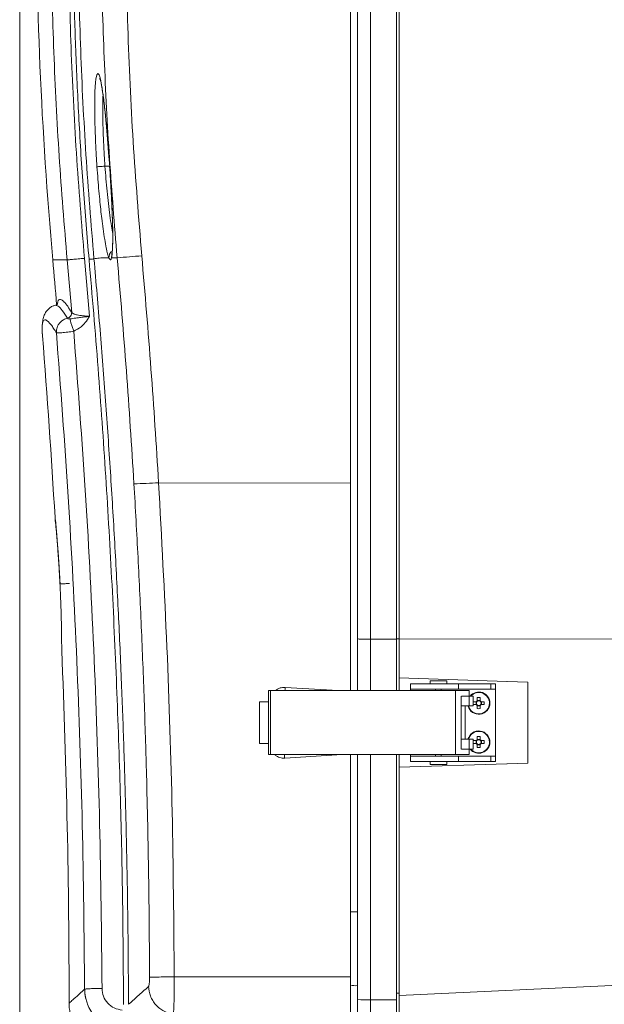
# Model space of a CAD drawing. Header units: millimetres. Extents: x 0 to 594, y 0 to 420.
# Tile 55 of 75: x 247 to 289, y 244 to 315. Entities that reach past the tile are written whole.
import ezdxf

# ---------------------------------------------------------------- set-up
doc = ezdxf.new("R2010")
doc.units = ezdxf.units.MM
doc.styles.add('SLDTEXTSTYLE1', font='TXT', dxfattribs={"width": 0.605})
doc.dimstyles.new('SLDDIMSTYLE1', dxfattribs={"dimtxt": 2.568319, "dimasz": 3.3, "dimexe": 0, "dimexo": 0.0625, "dimgap": 0.64208, "dimtad": 1, "dimdec": 0, "dimlfac": 5, "dimrnd": 1e-09, "dimzin": 12, "dimdsep": 46, "dimtxsty": 'SLDTEXTSTYLE1', "dimsah": 1, "dimcen": 0.09, "dimadec": 0, "dimazin": 3, "dimtfac": 1, "dimtdec": 1, "dimtofl": 0, "dimtmove": 0, "dimatfit": 3, "dimfxl": 0, "dimfrac": 2, "dimtolj": 1, "dimtzin": 12, "dimarcsym": 0})

# ---------------------------------------------------------------- blocks, each defined once
blk = doc.blocks.new('_D_6')
at = {"color": 7, "linetype": 'Continuous', "lineweight": 0}
for p, q in [((330.793, 371.409), (330.793, 208.509)), ((246.705, 326.965), (246.705, 208.509)), ((284.585, 214.042), (283.997, 214.042)), ((283.997, 214.042), (283.997, 210.097)), ((292.914, 214.042), (293.502, 214.042)), ((293.502, 214.042), (293.502, 210.097)), ((283.997, 210.097), (284.585, 210.097)), ((293.502, 210.097), (292.914, 210.097)), ((246.705, 209.509), (330.793, 209.509))]:
    blk.add_line(p, q, dxfattribs=at)
for points in [[(246.705, 209.509), (250.005, 209.009), (250.005, 210.009)], [(330.793, 209.509), (327.493, 210.009), (327.493, 209.009)]]:
    blk.add_solid(points, dxfattribs=at)
at = {"color": 7, "linetype": 'Continuous', "lineweight": 0, "char_height": 2.6458, "attachment_point": 1, "style": 'SLDTEXTSTYLE1'}
for s, insert in [('420', (285.81, 218.04)), ('16,6', (285.32, 213.508))]:
    blk.add_mtext(s, dxfattribs=dict(at, insert=insert))

msp = doc.modelspace()

# ---------------------------------------------------------------- linework, layer by layer
at = {"color": 7, "linetype": 'Continuous', "lineweight": 15}
for p, q in [((270.493, 342.009), (270.493, 281.512)), ((270.993, 270.331), (270.993, 342.009)), ((273.793, 270.306), (273.793, 342.009)), ((273.993, 341.1), (273.993, 270.309)), ((250.445, 293.794), (250.118, 297.572)), ((251.722, 293.518), (251.362, 297.686)), ((253.31, 297.729), (253.716, 297.729)), ((249.271, 294.314), (249.274, 294.313)), ((256.695, 281.553), (270.493, 281.512)), ((270.493, 266.609), (270.493, 281.512)), ((270.993, 266.609), (270.993, 270.331)), ((271.941, 270.308), (273.793, 270.306)), ((273.793, 266.609), (273.793, 270.306)), ((273.993, 270.309), (296.625, 270.352)), ((273.993, 270.309), (273.993, 267.518)), ((273.993, 267.518), (281.74, 267.269)), ((273.993, 266.609), (273.993, 267.518)), ((273.993, 267.518), (281.74, 267.269)), ((274.819, 266.709), (274.819, 267.109)), ((274.819, 267.109), (278.272, 267.109)), ((276.219, 267.309), (276.219, 267.109)), ((276.819, 267.309), (276.219, 267.309)), ((277.419, 267.309), (276.819, 267.309)), ((277.419, 267.109), (277.419, 267.309)), ((278.272, 266.709), (278.272, 267.109)), ((278.272, 267.109), (280.583, 267.109)), ((280.583, 267.109), (280.583, 266.709)), ((280.583, 267.109), (280.919, 267.109)), ((280.919, 267.109), (280.919, 266.709)), ((281.74, 267.269), (281.768, 267.268)), ((281.74, 267.269), (281.768, 267.268)), ((281.768, 267.268), (283.239, 267.221)), ((281.768, 267.268), (283.239, 267.221)), ((264.593, 266.609), (264.593, 262.009)), ((264.751, 266.609), (264.593, 266.609)), ((264.751, 266.609), (264.751, 262.009)), ((278.046, 266.609), (264.751, 266.609)), ((274.819, 266.709), (278.272, 266.709)), ((274.819, 266.609), (274.819, 266.709)), ((276.619, 266.709), (276.619, 266.609)), ((277.019, 266.609), (277.019, 266.709)), ((278.046, 262.009), (278.046, 266.609)), ((279.034, 266.609), (278.046, 266.609)), ((280.583, 266.709), (278.272, 266.709)), ((278.458, 262.409), (278.458, 266.209)), ((278.47, 266.209), (279.024, 266.209)), ((279.024, 265.509), (279.024, 266.209)), ((279.024, 266.209), (279.307, 266.209)), ((279.034, 266.209), (279.034, 266.609)), ((279.307, 266.209), (279.307, 265.509)), ((280.583, 266.709), (280.919, 266.709)), ((280.919, 266.709), (280.919, 261.909)), ((263.956, 265.809), (263.956, 262.809)), ((264.593, 265.809), (263.956, 265.809)), ((278.458, 265.509), (279.024, 265.509)), ((278.741, 263.109), (278.741, 265.509)), ((279.024, 265.509), (279.307, 265.509)), ((279.545, 265.812), (279.322, 265.812)), ((279.322, 265.606), (279.545, 265.606)), ((279.522, 265.812), (279.522, 265.606)), ((279.616, 266.106), (279.616, 265.883)), ((279.822, 265.906), (279.616, 265.906)), ((279.616, 265.536), (279.616, 265.313)), ((279.616, 265.513), (279.822, 265.513)), ((279.822, 265.883), (279.822, 266.106)), ((279.822, 265.313), (279.822, 265.536)), ((280.116, 265.812), (279.892, 265.812)), ((279.892, 265.606), (280.116, 265.606)), ((279.915, 265.606), (279.915, 265.812)), ((263.956, 262.809), (264.593, 262.809)), ((279.024, 263.109), (278.458, 263.109)), ((279.024, 262.409), (279.024, 263.109)), ((279.307, 263.109), (279.024, 263.109)), ((279.307, 263.109), (279.307, 262.409)), ((279.545, 263.012), (279.322, 263.012)), ((279.322, 262.806), (279.545, 262.806)), ((279.522, 263.012), (279.522, 262.806)), ((279.616, 263.306), (279.616, 263.083)), ((279.822, 263.106), (279.616, 263.106)), ((279.616, 262.736), (279.616, 262.513)), ((279.616, 262.713), (279.822, 262.713)), ((279.822, 263.083), (279.822, 263.306)), ((279.822, 262.513), (279.822, 262.736)), ((280.116, 263.012), (279.892, 263.012)), ((279.892, 262.806), (280.116, 262.806)), ((279.915, 262.806), (279.915, 263.012)), ((264.751, 262.009), (264.593, 262.009)), ((264.751, 262.009), (278.046, 262.009)), ((270.493, 246.037), (270.493, 262.009)), ((270.993, 244.408), (270.993, 262.009)), ((273.793, 244.369), (273.793, 262.009)), ((273.993, 261.098), (273.993, 262.009)), ((274.819, 261.909), (274.819, 262.009)), ((274.819, 261.509), (274.819, 261.909)), ((274.819, 261.909), (278.272, 261.909)), ((276.619, 262.009), (276.619, 261.909)), ((277.019, 261.909), (277.019, 262.009)), ((278.046, 262.009), (279.034, 262.009)), ((278.272, 261.509), (278.272, 261.909)), ((278.272, 261.909), (280.583, 261.909)), ((279.024, 262.409), (278.47, 262.409)), ((279.307, 262.409), (279.024, 262.409)), ((279.034, 262.009), (279.034, 262.409)), ((280.583, 261.909), (280.583, 261.509)), ((280.583, 261.909), (280.919, 261.909)), ((280.919, 261.909), (280.919, 261.509)), ((281.74, 261.346), (273.993, 261.098)), ((281.74, 261.346), (273.993, 261.098)), ((278.272, 261.509), (274.819, 261.509)), ((276.219, 261.509), (276.219, 261.309)), ((276.219, 261.309), (277.419, 261.309)), ((277.419, 261.309), (277.419, 261.509)), ((280.583, 261.509), (278.272, 261.509)), ((280.919, 261.509), (280.583, 261.509)), ((281.759, 261.347), (281.74, 261.346)), ((281.759, 261.347), (281.74, 261.346)), ((283.239, 261.394), (281.759, 261.347)), ((283.239, 261.394), (281.759, 261.347)), ((273.993, 261.098), (273.993, 244.694)), ((270.493, 246.037), (257.823, 246.028)), ((270.493, 246.037), (270.493, 242.038)), ((251.397, 245.142), (251.376, 245.138)), ((291.528, 245.508), (273.993, 244.694)), ((291.528, 245.508), (273.993, 244.694)), ((270.993, 241.945), (270.993, 244.408)), ((271.941, 244.372), (273.793, 244.369)), ((271.941, 244.372), (271.941, 240.963)), ((273.793, 240.882), (273.793, 244.369)), ((273.993, 241.196), (273.993, 244.694))]:
    msp.add_line(p, q, dxfattribs=at)
at = {"color": 8, "linetype": 'Continuous', "lineweight": 15}
for p, q in [((271.941, 342.009), (271.941, 270.308)), ((253.174, 304.309), (252.84, 304.309)), ((253.178, 304.269), (253.188, 304.27)), ((249.084, 297.572), (250.118, 297.572)), ((253.311, 297.727), (253.328, 297.938)), ((271.941, 270.308), (271.941, 266.609)), ((273.793, 270.339), (273.993, 270.338)), ((265.8, 266.839), (269.619, 266.609)), ((269.896, 262.009), (265.765, 261.757)), ((271.941, 262.009), (271.941, 244.372)), ((273.793, 244.869), (273.993, 244.869))]:
    msp.add_line(p, q, dxfattribs=at)
at = {"color": 8, "linetype": 'Continuous', "lineweight": 15, "flags": 128}
msp.add_lwpolyline([(252.102, 308.29), (252.105, 309.253), (252.116, 309.661), (252.133, 310.018), (252.155, 310.319), (252.181, 310.563), (252.245, 310.879), (252.322, 310.987), (252.411, 310.878), (252.458, 310.744), (252.507, 310.558), (252.559, 310.314), (252.613, 310.013), (252.669, 309.657), (252.724, 309.25), (252.8, 308.627), (252.876, 307.919), (252.951, 307.137), (253.028, 306.257), (253.104, 305.293), (253.178, 304.269), (253.178, 304.269)], dxfattribs=at)
at = {"color": 7, "linetype": 'Continuous', "lineweight": 15}
for centre, radius, start, end in [((548.693, 324.309), 300.8, 179.77506, 185.09969), ((-347.744, 244.309), 599.2, 4.789738, 5.099689), ((249.153, 365.399), 67.823, 273.85758, 275.35673), ((-347.744, 244.309), 598, 3.331564, 4.585771), ((254.856, 306.837), 25.351, 270.15043, 274.16113), ((-347.744, 244.309), 598, 359.985573, 2.413994), ((279.719, 265.709), 0.8, 0, 141.31781), ((279.719, 265.709), 0.8, 194.47751, 0), ((282.196, 265.709), 2.876, 177.94769, 182.05231), ((279.719, 265.709), 0.202, 120.68693, 149.31307), ((279.719, 265.709), 0.202, 210.68693, 239.31307), ((279.719, 265.709), 0.17, 142.7589, 217.2411), ((279.719, 265.709), 0.17, 127.2411, 142.7589), ((279.719, 265.709), 0.17, 217.2411, 232.7589), ((279.719, 263.232), 2.876, 87.94769, 92.05231), ((279.719, 265.709), 0.17, 52.7589, 127.2411), ((279.719, 265.709), 0.17, 232.7589, 307.2411), ((279.719, 265.709), 0.202, 30.68693, 59.31307), ((279.719, 265.709), 0.17, 37.2411, 52.7589), ((279.719, 265.709), 0.17, 307.2411, 322.7589), ((279.719, 265.709), 0.202, 300.68693, 329.31307), ((279.719, 265.709), 0.17, 322.7589, 37.2411), ((277.241, 265.709), 2.876, 357.94769, 2.05231), ((279.719, 268.187), 2.876, 267.94769, 272.05231), ((279.719, 262.909), 0.8, 0, 165.52249), ((279.719, 262.909), 0.8, 218.68219, 0), ((282.196, 262.909), 2.876, 177.94769, 182.05231), ((279.719, 262.909), 0.202, 120.68693, 149.31307), ((279.719, 262.909), 0.202, 210.68693, 239.31307), ((279.719, 262.909), 0.17, 142.7589, 217.2411), ((279.719, 262.909), 0.17, 127.2411, 142.7589), ((279.719, 262.909), 0.17, 217.2411, 232.7589), ((279.719, 260.432), 2.876, 87.94769, 92.05231), ((279.719, 262.909), 0.17, 52.7589, 127.2411), ((279.719, 262.909), 0.17, 232.7589, 307.2411), ((279.719, 262.909), 0.202, 30.68693, 59.31307), ((279.719, 262.909), 0.17, 37.2411, 52.7589), ((279.719, 262.909), 0.17, 307.2411, 322.7589), ((279.719, 262.909), 0.202, 300.68693, 329.31307), ((279.719, 262.909), 0.17, 322.7589, 37.2411), ((277.241, 262.909), 2.876, 357.94769, 2.05231), ((279.719, 265.387), 2.876, 267.94769, 272.05231), ((270.815, 246.689), 1.292, 255.58158, 277.93499), ((271.713, 250.877), 6.509, 263.65624, 272.01151)]:
    msp.add_arc(centre, radius, start, end, dxfattribs=at)
at = {"color": 8, "linetype": 'Continuous', "lineweight": 15}
for centre, radius, start, end in [((279.719, 265.709), 0.771, 0, 139.55075), ((279.719, 265.709), 0.771, 195.04097, 0), ((279.719, 262.909), 0.771, 0, 164.95903), ((279.719, 262.909), 0.771, 220.44925, 0), ((260.585, 261.446), 5.189, 3.43911, 6.23438)]:
    msp.add_arc(centre, radius, start, end, dxfattribs=at)
at = {"color": 7, "linetype": 'Continuous', "lineweight": 15}
for points, knots in [([(253.623, 365.728), (253.473, 364.694), (253.174, 362.625), (252.761, 359.457), (252.369, 356.184), (251.998, 352.745), (251.66, 349.195), (251.355, 345.516), (251.09, 341.714), (250.866, 337.72), (250.697, 333.692), (250.583, 329.636), (250.526, 325.566), (250.527, 321.322), (250.594, 316.899), (250.734, 312.316), (250.96, 307.539), (251.268, 302.623), (251.552, 299.283), (251.694, 297.613)], [0, 0, 0, 0, 0.045995, 0.092071, 0.140637, 0.191026, 0.24425, 0.297408, 0.353341, 0.411705, 0.473142, 0.530423, 0.589862, 0.651817, 0.716671, 0.783954, 0.852979, 0.926486, 1, 1, 1, 1]), ([(253.976, 365.643), (253.625, 363.135), (252.922, 358.116), (252.12, 350.541), (251.503, 342.932), (251.091, 335.298), (250.882, 327.698), (250.873, 320.144), (251.062, 312.639), (251.432, 305.136), (251.843, 300.144), (252.049, 297.648)], [0, 0, 0, 0, 0.111693, 0.2235483, 0.3355824, 0.447812, 0.5599686, 0.669933, 0.7799154, 0.8899323, 1, 1, 1, 1]), ([(255.15, 363.838), (254.898, 361.85), (254.39, 357.848), (253.777, 351.782), (253.272, 345.621), (252.892, 339.364), (252.642, 333.055), (252.518, 326.385), (252.546, 319.403), (252.757, 312.12), (253.128, 304.899), (253.52, 300.113), (253.716, 297.73)], [0, 0, 0, 0, 0.0907, 0.1827, 0.276, 0.370601, 0.466503, 0.561857, 0.672652, 0.782608, 0.891724, 1, 1, 1, 1]), ([(256.91, 363.626), (256.57, 360.9), (255.891, 355.451), (255.159, 347.243), (254.637, 339.021), (254.346, 330.786), (254.28, 322.547), (254.445, 314.31), (254.821, 306.082), (255.263, 300.609), (255.484, 297.872)], [0, 0, 0, 0, 0.125015, 0.250014, 0.375038, 0.50005, 0.625082, 0.750072, 0.875017, 1, 1, 1, 1]), ([(251.362, 297.686), (251.155, 300.212), (250.74, 305.262), (250.37, 312.854), (250.189, 320.448), (250.196, 328.041), (250.369, 333.097), (250.456, 335.625)], [0, 0, 0, 0, 0.200095, 0.400126, 0.600138, 0.800045, 1, 1, 1, 1]), ([(250.118, 297.572), (249.913, 300.057), (249.505, 305.029), (249.134, 312.501), (248.946, 319.975), (248.939, 327.445), (249.095, 332.417), (249.173, 334.902)], [0, 0, 0, 0, 0.200161, 0.400305, 0.600384, 0.800265, 1, 1, 1, 1]), ([(252.473, 310.63), (252.475, 310.622), (252.481, 310.604), (252.505, 310.528), (252.536, 310.406), (252.578, 310.212), (252.628, 309.933), (252.686, 309.559), (252.749, 309.084), (252.818, 308.504), (252.899, 307.734), (252.99, 306.741), (253.062, 305.895), (253.096, 305.406), (253.101, 305.334)], [0, 0, 0, 0, 0.02213, 0.055528, 0.100291, 0.156462, 0.224114, 0.303232, 0.393795, 0.495763, 0.609156, 0.777985, 0.967078, 1, 1, 1, 1]), ([(252.265, 304.269), (252.243, 304.61), (252.201, 305.275), (252.154, 306.235), (252.12, 307.237), (252.1, 307.93), (252.102, 308.289), (252.102, 308.29)], [0, 0, 0, 0, 0.2477475, 0.4832967, 0.7021318, 0.9988537, 1, 1, 1, 1]), ([(252.265, 304.269), (252.279, 304.27), (252.309, 304.273), (252.448, 304.283), (252.633, 304.295), (252.773, 304.305), (252.84, 304.309)], [0, 0, 0, 0, 0.2494472, 0.5105168, 0.7658007, 1, 1, 1, 1]), ([(252.673, 300.053), (252.658, 300.164), (252.616, 300.482), (252.55, 301.048), (252.474, 301.763), (252.399, 302.544), (252.328, 303.388), (252.286, 303.971), (252.265, 304.269)], [0, 0, 0, 0, 0.086265, 0.246493, 0.41528, 0.599382, 0.795266, 1, 1, 1, 1]), ([(253.174, 304.315), (253.193, 304.023), (253.235, 303.385), (253.295, 302.357), (253.346, 301.311), (253.384, 300.291), (253.4, 299.517), (253.4, 298.927), (253.389, 298.512), (253.366, 298.148), (253.336, 297.997), (253.321, 297.92)], [0, 0, 0, 0, 0.11514, 0.251144, 0.407866, 0.539, 0.681568, 0.757144, 0.83547, 0.916427, 1, 1, 1, 1]), ([(253.178, 304.269), (253.197, 303.974), (253.235, 303.395), (253.282, 302.558), (253.327, 301.667), (253.365, 300.75), (253.387, 299.977), (253.394, 299.433), (253.396, 299.07), (253.392, 298.745), (253.385, 298.473), (253.374, 298.263), (253.364, 298.117), (253.347, 297.918), (253.327, 297.811), (253.311, 297.727)], [0, 0, 0, 0, 0.114272, 0.223403, 0.325633, 0.465322, 0.592824, 0.652226, 0.709342, 0.763453, 0.815665, 0.857382, 0.889485, 0.912463, 1, 1, 1, 1]), ([(250.118, 297.572), (250.144, 297.574), (250.199, 297.58), (250.486, 297.607), (250.889, 297.644), (251.208, 297.672), (251.362, 297.686)], [0, 0, 0, 0, 0.24225, 0.5, 0.757749, 1, 1, 1, 1]), ([(251.693, 297.615), (251.737, 297.619), (251.828, 297.628), (251.943, 297.638), (252.025, 297.646), (252.041, 297.647), (252.049, 297.648)], [0, 0, 0, 0, 0.2424505, 0.5002058, 0.7578485, 1, 1, 1, 1]), ([(251.694, 297.613), (251.918, 295.006), (252.364, 289.806), (252.909, 282.003), (253.36, 274.22), (253.711, 266.483), (253.963, 258.881), (254.125, 251.413), (254.158, 246.495), (254.174, 244.04)], [0, 0, 0, 0, 0.146306, 0.291708, 0.437251, 0.582209, 0.724762, 0.862627, 1, 1, 1, 1]), ([(252.049, 297.648), (252.11, 297.661), (252.23, 297.686), (252.429, 297.709), (252.643, 297.722), (252.872, 297.728), (253.039, 297.726), (253.12, 297.725)], [0, 0, 0, 0, 0.200971, 0.397332, 0.595873, 0.801454, 1, 1, 1, 1]), ([(252.049, 297.648), (252.197, 295.948), (252.493, 292.548), (252.885, 287.445), (253.237, 282.341), (253.546, 277.237), (253.811, 272.176), (254.029, 267.275), (254.202, 262.535), (254.337, 257.913), (254.437, 253.291), (254.506, 248.672), (254.523, 245.595), (254.531, 244.058)], [0, 0, 0, 0, 0.095377, 0.190715, 0.286016, 0.381281, 0.47651, 0.56929, 0.655488, 0.741675, 0.827853, 0.91402, 1, 1, 1, 1]), ([(253.311, 297.727), (253.299, 297.689), (253.276, 297.609), (253.23, 297.572), (253.178, 297.602), (253.14, 297.684), (253.12, 297.725)], [0, 0, 0, 0, 0.23306, 0.485186, 0.744874, 1, 1, 1, 1]), ([(253.716, 297.73), (253.946, 295.022), (254.407, 289.612), (254.751, 284.193), (254.922, 281.487)], [0, 0, 0, 0, 0.500488, 1, 1, 1, 1]), ([(255.484, 297.872), (255.716, 295.155), (256.178, 289.719), (256.523, 284.275), (256.695, 281.553)], [0, 0, 0, 0, 0.500002, 1, 1, 1, 1]), ([(249.283, 294.318), (249.204, 294.295), (249.03, 294.243), (248.824, 294.105), (248.638, 293.914), (248.491, 293.664), (248.387, 293.356), (248.328, 292.986), (248.312, 292.564), (248.335, 292.242), (248.346, 292.08)], [0, 0, 0, 0, 0.071293, 0.158538, 0.261714, 0.380776, 0.515677, 0.666373, 0.832835, 1, 1, 1, 1]), ([(249.41, 294.377), (249.407, 294.377), (249.4, 294.377), (249.35, 294.338), (249.297, 294.324), (249.271, 294.318)], [0, 0, 0, 0, 0.2700827, 0.6526088, 1, 1, 1, 1]), ([(250.445, 293.794), (250.443, 293.748), (250.441, 293.654), (250.373, 293.523), (250.266, 293.42), (250.176, 293.39), (250.132, 293.375)], [0, 0, 0, 0, 0.241855, 0.5, 0.758145, 1, 1, 1, 1]), ([(251.722, 293.518), (251.559, 293.529), (251.235, 293.55), (250.858, 293.614), (250.628, 293.678), (250.492, 293.738), (250.461, 293.774), (250.445, 293.794)], [0, 0, 0, 0, 0.248896, 0.498023, 0.693925, 0.833289, 1, 1, 1, 1]), ([(250.132, 293.375), (250.039, 293.346), (249.884, 293.297), (249.689, 293.157), (249.539, 293), (249.43, 292.812), (249.352, 292.588), (249.35, 292.427), (249.349, 292.33)], [0, 0, 0, 0, 0.2038639, 0.3405914, 0.4999604, 0.6592372, 0.795955, 1, 1, 1, 1]), ([(250.132, 293.375), (250.149, 293.362), (250.174, 293.343), (250.254, 293.328), (250.305, 293.33), (250.328, 293.33)], [0, 0, 0, 0, 0.563171, 0.807694, 1, 1, 1, 1]), ([(250.328, 293.33), (250.394, 293.34), (250.53, 293.359), (250.745, 293.394), (250.96, 293.422), (251.17, 293.448), (251.333, 293.468), (251.481, 293.486), (251.599, 293.501), (251.681, 293.513), (251.722, 293.518)], [0, 0, 0, 0, 0.167507, 0.345151, 0.532224, 0.64733, 0.779961, 0.850433, 0.925727, 1, 1, 1, 1]), ([(250.328, 293.33), (250.333, 293.292), (250.342, 293.214), (250.401, 292.998), (250.487, 292.733), (250.559, 292.538), (250.594, 292.444)], [0, 0, 0, 0, 0.243817, 0.500002, 0.756186, 1, 1, 1, 1]), ([(250.594, 292.444), (250.776, 292.536), (251.088, 292.695), (251.456, 293.085), (251.627, 293.363), (251.722, 293.518)], [0, 0, 0, 0, 0.384025, 0.656284, 1, 1, 1, 1]), ([(249.349, 292.33), (249.374, 292.327), (249.405, 292.323), (249.545, 292.327), (249.745, 292.338), (250.131, 292.373), (250.446, 292.421), (250.594, 292.444)], [0, 0, 0, 0, 0.240484, 0.284137, 0.504114, 0.765638, 1, 1, 1, 1]), ([(250.594, 292.444), (250.892, 288.514), (251.489, 280.654), (252.093, 268.845), (252.504, 257.026), (252.585, 249.145), (252.626, 245.203)], [0, 0, 0, 0, 0.249859, 0.49983, 0.749809, 1, 1, 1, 1]), ([(249.349, 292.33), (249.647, 288.4), (250.241, 280.548), (250.844, 268.753), (251.255, 256.95), (251.336, 249.078), (251.376, 245.138)], [0, 0, 0, 0, 0.250157, 0.499829, 0.749716, 1, 1, 1, 1]), ([(254.922, 281.487), (254.974, 280.601), (255.077, 278.832), (255.219, 276.178), (255.349, 273.525), (255.469, 270.874), (255.577, 268.224), (255.674, 265.577), (255.757, 263.024), (255.873, 258.928), (255.995, 253.288), (256.029, 248.435), (256.046, 246.009)], [0, 0, 0, 0, 0.074943, 0.149824, 0.224644, 0.299403, 0.374101, 0.448738, 0.523314, 0.589913, 0.795002, 1, 1, 1, 1]), ([(256.695, 281.553), (256.909, 277.609), (257.337, 269.722), (257.713, 257.877), (257.786, 249.978), (257.823, 246.028)], [0, 0, 0, 0, 0.333379, 0.666671, 1, 1, 1, 1]), ([(249.249, 279.062), (249.25, 279.042), (249.252, 278.977), (249.276, 278.916), (249.292, 278.874)], [0, 0, 0, 0, 0.305538, 1, 1, 1, 1]), ([(249.292, 278.864), (249.29, 278.857), (249.287, 278.842), (249.303, 278.629), (249.333, 278.272), (249.37, 277.842), (249.404, 277.416), (249.433, 277.06), (249.463, 276.66), (249.495, 276.218), (249.528, 275.733), (249.56, 275.215), (249.589, 274.725), (249.606, 274.411), (249.612, 274.28)], [0, 0, 0, 0, 0.130431, 0.279653, 0.421045, 0.554651, 0.618609, 0.680679, 0.740862, 0.799171, 0.855609, 0.910084, 0.96256, 1, 1, 1, 1]), ([(271.941, 270.308), (271.829, 270.309), (271.606, 270.309), (271.316, 270.314), (271.102, 270.32), (271.01, 270.326), (270.994, 270.33), (270.993, 270.331), (270.993, 270.331)], [0, 0, 0, 0, 0.222063, 0.444126, 0.666199, 0.888289, 0.988413, 1, 1, 1, 1]), ([(256.046, 246.009), (256.045, 245.927), (256.044, 245.762), (256.028, 245.549), (256.005, 245.391), (255.986, 245.357), (255.976, 245.34)], [0, 0, 0, 0, 0.248078, 0.498599, 0.749935, 1, 1, 1, 1]), ([(257.823, 246.028), (257.605, 246.027), (257.159, 246.025), (256.595, 246.02), (256.186, 246.014), (256.092, 246.011), (256.046, 246.009)], [0, 0, 0, 0, 0.246214, 0.504701, 0.760632, 1, 1, 1, 1]), ([(257.823, 246.028), (257.823, 245.866), (257.823, 245.542), (257.819, 245.125), (257.815, 244.782), (257.81, 244.503), (257.804, 244.25), (257.797, 244.022), (257.79, 243.82), (257.78, 243.626), (257.768, 243.452), (257.758, 243.397), (257.753, 243.368)], [0, 0, 0, 0, 0.124766, 0.249786, 0.330994, 0.41435, 0.49985, 0.578099, 0.661479, 0.749983, 0.866638, 1, 1, 1, 1]), ([(251.376, 245.138), (251.382, 244.955), (251.39, 244.703), (251.465, 244.464), (251.486, 244.399)], [0, 0, 0, 0, 0.725251, 1, 1, 1, 1]), ([(251.386, 245.168), (251.386, 244.948), (251.386, 244.685), (251.472, 244.439), (251.486, 244.399)], [0, 0, 0, 0, 0.8358936, 1, 1, 1, 1]), ([(252.626, 245.203), (252.648, 245.01), (252.691, 244.622), (253.019, 244.122), (253.492, 243.754), (253.878, 243.675), (254.071, 243.636)], [0, 0, 0, 0, 0.24691, 0.496505, 0.748295, 1, 1, 1, 1]), ([(255.976, 245.34), (255.702, 245.096), (255.153, 244.61), (254.738, 244.242), (254.531, 244.058)], [0, 0, 0, 0, 0.500731, 1, 1, 1, 1]), ([(257.753, 243.368), (257.525, 243.418), (257.175, 243.494), (256.765, 243.757), (256.487, 244.011), (256.262, 244.315), (256.042, 244.75), (256.002, 245.107), (255.976, 245.34)], [0, 0, 0, 0, 0.240718, 0.368961, 0.499557, 0.630215, 0.758642, 1, 1, 1, 1]), ([(250.256, 244.163), (250.259, 244.047), (250.265, 243.793), (250.341, 243.386), (250.494, 242.929), (250.755, 242.448), (251.142, 241.977), (251.657, 241.571), (252.277, 241.266), (252.736, 241.19), (252.966, 241.152)], [0, 0, 0, 0, 0.078223, 0.171022, 0.279024, 0.402137, 0.539141, 0.687371, 0.842704, 1, 1, 1, 1])]:
    msp.add_open_spline(points, degree=3, knots=knots, dxfattribs=at)
at = {"color": 8, "linetype": 'Continuous', "lineweight": 15}
for points, knots in [([(252.84, 304.309), (252.817, 304.646), (252.772, 305.318), (252.723, 306.316), (252.688, 307.291), (252.673, 308.212), (252.674, 308.949), (252.695, 309.304), (252.702, 309.424)], [0, 0, 0, 0, 0.183704, 0.367205, 0.5498998, 0.7308792, 0.9088598, 1, 1, 1, 1]), ([(253.397, 299.458), (253.365, 299.632), (253.29, 300.04), (253.187, 300.78), (253.084, 301.623), (252.992, 302.503), (252.909, 303.401), (252.863, 304.007), (252.84, 304.309)], [0, 0, 0, 0, 0.1280915, 0.2999006, 0.473733, 0.648717, 0.8242952, 1, 1, 1, 1]), ([(253.12, 297.725), (253.105, 297.765), (253.074, 297.845), (253.028, 298.009), (252.979, 298.208), (252.909, 298.532), (252.815, 299.057), (252.73, 299.614), (252.684, 299.969), (252.673, 300.053)], [0, 0, 0, 0, 0.101476, 0.205147, 0.301346, 0.415658, 0.655579, 0.918823, 1, 1, 1, 1]), ([(253.12, 297.725), (253.125, 297.799), (253.131, 297.913), (253.202, 298.053), (253.273, 298.151), (253.336, 298.201), (253.366, 298.225)], [0, 0, 0, 0, 0.386943, 0.594162, 0.804744, 1, 1, 1, 1]), ([(250.445, 293.794), (250.346, 293.952), (250.148, 294.268), (249.909, 294.564), (249.716, 294.729), (249.572, 294.76), (249.474, 294.664), (249.426, 294.524), (249.417, 294.395), (249.415, 294.368)], [0, 0, 0, 0, 0.167383, 0.334211, 0.498526, 0.6584, 0.812976, 0.960249, 1, 1, 1, 1]), ([(249.274, 294.313), (249.336, 294.304), (249.463, 294.288), (249.749, 293.976), (250.004, 293.575), (250.132, 293.375)], [0, 0, 0, 0, 0.325993, 0.663008, 1, 1, 1, 1]), ([(248.342, 292.12), (248.338, 292.177), (248.328, 292.306), (248.318, 292.519), (248.318, 292.747), (248.335, 292.954), (248.369, 293.114), (248.428, 293.228), (248.516, 293.278), (248.639, 293.241), (248.788, 293.119), (248.958, 292.923), (249.143, 292.665), (249.28, 292.441), (249.349, 292.33)], [0, 0, 0, 0, 0.03965, 0.089985, 0.168997, 0.247942, 0.326861, 0.412753, 0.515312, 0.618517, 0.720765, 0.818925, 0.910144, 1, 1, 1, 1]), ([(249.246, 279.062), (249.246, 279.062), (249.246, 279.064), (249.257, 278.945), (249.278, 278.73), (249.307, 278.432), (249.34, 278.07), (249.374, 277.678), (249.407, 277.28), (249.437, 276.896), (249.467, 276.484), (249.498, 276.05), (249.527, 275.601), (249.555, 275.15), (249.58, 274.709), (249.595, 274.419), (249.602, 274.279)], [0, 0, 0, 0, 0.079606, 0.202135, 0.316909, 0.4208, 0.516123, 0.603914, 0.665264, 0.722965, 0.77733, 0.828313, 0.876024, 0.920549, 0.961608, 1, 1, 1, 1]), ([(249.602, 274.279), (249.608, 274.151), (249.621, 273.885), (249.639, 273.479), (249.656, 273.061), (249.671, 272.641), (249.684, 272.231), (249.695, 271.836), (249.704, 271.463), (249.712, 271.072), (249.718, 270.681), (249.722, 270.311), (249.724, 269.996), (249.725, 269.742), (249.726, 269.567), (249.726, 269.481), (249.726, 269.494), (249.726, 269.497)], [0, 0, 0, 0, 0.035131, 0.072683, 0.113386, 0.156738, 0.203291, 0.252542, 0.305102, 0.360883, 0.440523, 0.52655, 0.619342, 0.721092, 0.832141, 0.951371, 1, 1, 1, 1]), ([(249.613, 274.28), (249.623, 274.28), (249.644, 274.281), (249.711, 274.285), (249.803, 274.289), (249.916, 274.295), (250.038, 274.301), (250.161, 274.307), (250.241, 274.311), (250.279, 274.313)], [0, 0, 0, 0, 0.136568, 0.286194, 0.438389, 0.589214, 0.734936, 0.872537, 1, 1, 1, 1]), ([(265.105, 266.609), (265.15, 266.648), (265.246, 266.731), (265.481, 266.831), (265.674, 266.836), (265.8, 266.839)], [0, 0, 0, 0, 0.236457, 0.502022, 1, 1, 1, 1]), ([(265.782, 266.609), (265.784, 266.634), (265.792, 266.706), (265.797, 266.787), (265.8, 266.839)], [0, 0, 0, 0, 0.341352, 1, 1, 1, 1]), ([(265.765, 261.757), (265.646, 261.759), (265.461, 261.762), (265.233, 261.861), (265.11, 261.939), (265.063, 262), (265.056, 262.009)], [0, 0, 0, 0, 0.4533002, 0.7039881, 0.9536313, 1, 1, 1, 1]), ([(270.993, 250.709), (270.901, 250.709), (270.731, 250.709), (270.568, 250.709), (270.493, 250.709)], [0, 0, 0, 0, 0.546162, 1, 1, 1, 1]), ([(251.376, 245.138), (251.18, 244.963), (250.788, 244.613), (250.44, 244.302), (250.261, 244.143), (250.274, 244.155), (250.279, 244.159)], [0, 0, 0, 0, 0.286166, 0.5719, 0.857322, 1, 1, 1, 1]), ([(252.626, 245.203), (252.474, 245.201), (252.158, 245.196), (251.757, 245.181), (251.476, 245.162), (251.421, 245.148), (251.397, 245.142)], [0, 0, 0, 0, 0.248596, 0.51637, 0.787887, 1, 1, 1, 1]), ([(251.486, 244.399), (251.514, 244.289), (251.587, 244.005), (251.811, 243.579), (252.099, 243.192), (252.403, 242.896), (252.693, 242.673), (253.056, 242.461), (253.514, 242.271), (253.877, 242.213), (254.071, 242.183)], [0, 0, 0, 0, 0.093684, 0.242, 0.394712, 0.491853, 0.592594, 0.696905, 0.838211, 1, 1, 1, 1])]:
    msp.add_open_spline(points, degree=3, knots=knots, dxfattribs=at)
at = {"color": 7, "linetype": 'Continuous', "lineweight": 15}
for points in [[(283.239, 261.394), (283.239, 263.456), (283.239, 265.158), (283.239, 267.22)], [(283.239, 267.217), (283.239, 265.277), (283.239, 263.337), (283.239, 261.396)]]:
    msp.add_open_spline(points, degree=3, dxfattribs=at)

# ---------------------------------------------------------------- dimensions: what is measured, and where the dimension line sits
at = {"color": 7, "linetype": 'Continuous', "lineweight": 0}
dim = msp.add_linear_dim(base=(330.793, 209.509), p1=(246.705, 326.965), p2=(330.793, 371.409), dimstyle='SLDDIMSTYLE1', dxfattribs=at)
dim.commit()
dim.dimension.update_dxf_attribs({"geometry": '_D_6', "text_midpoint": (288.749, 209.509), "dimtype": 160})

doc.saveas('drawing.dxf')
